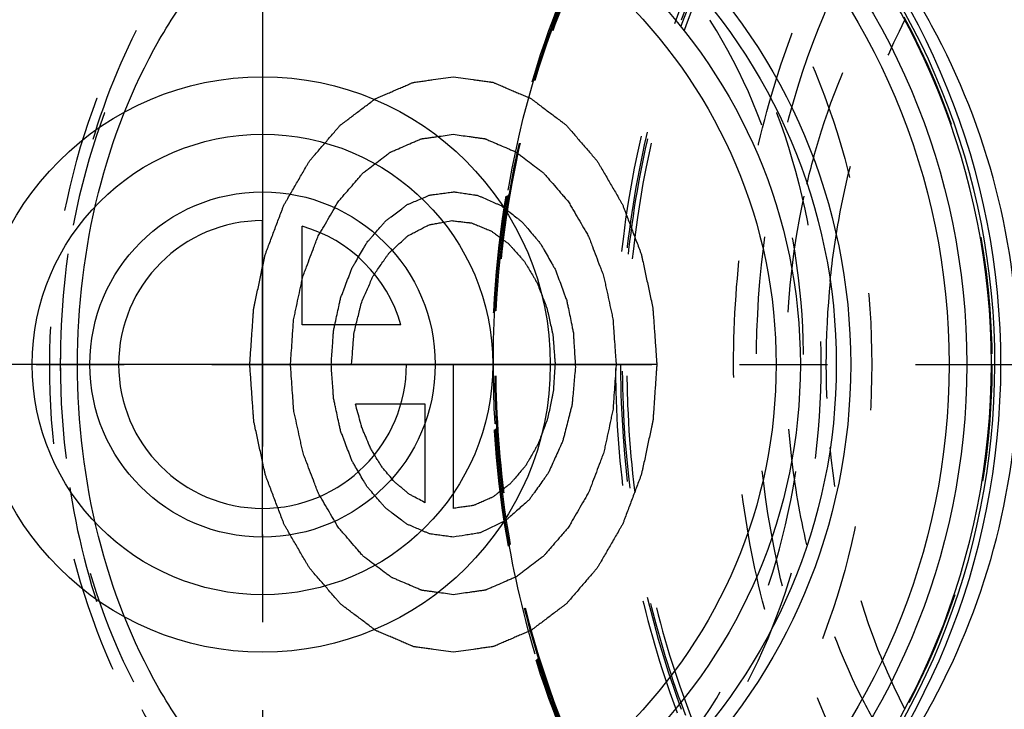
# Model space of a CAD drawing. Header units: millimetres. Extents: x 438 to 563, y 447 to 553.
# Tile 3 of 5: x 466 to 521, y 474 to 513. Entities that reach past the tile are written whole.
import ezdxf

# ---------------------------------------------------------------- set-up
doc = ezdxf.new("R2010")
doc.units = ezdxf.units.MM
doc.header["$LTSCALE"] = 65.185185
doc.linetypes.add('CENTER', pattern=[0.6, 0.375, -0.075, 0.075, -0.075])
doc.linetypes.add('HIDDEN', pattern=[0.2, 0.1, -0.1])
for name, color, linetype in [('ACHSEN_S', 7, 'CONTINUOUS'), ('KOERPER', 7, 'CONTINUOUS'), ('KONST.EL_MIT_GEO', 7, 'CONTINUOUS'), ('KURVEN', 7, 'CONTINUOUS')]:
    doc.layers.add(name, color=color, linetype=linetype)

msp = doc.modelspace()

# ---------------------------------------------------------------- linework, layer by layer
at = {"layer": 'ACHSEN_S', "color": 2, "linetype": 'CENTER'}
for p, q in [((479.65, 552.525), (479.65, 447.475)), ((437.729, 493.525), (562.752, 493.525))]:
    msp.add_line(p, q, dxfattribs=at)
at = {"layer": 'KOERPER', "color": 8, "linetype": 'HIDDEN'}
msp.add_circle((479.65, 493.525), 40.55, dxfattribs=at)
at = {"layer": 'KOERPER', "color": 7, "linetype": 'Continuous'}
msp.add_arc((479.65, 493.525), 41.05, 95.7173, 84.2827, dxfattribs=at)
at = {"layer": 'KONST.EL_MIT_GEO', "color": 8, "linetype": 'HIDDEN'}
msp.add_circle((479.65, 493.525), 40.55, dxfattribs=at)
at = {"layer": 'KONST.EL_MIT_GEO', "color": 7, "linetype": 'Continuous'}
for centre, radius in [((479.65, 493.525), 39.152), ((479.65, 493.525), 38.171), ((479.65, 493.525), 32.7), ((479.65, 493.525), 31.9), ((479.65, 493.525), 29.9), ((479.656, 493.525), 28.549)]:
    msp.add_circle(centre, radius, dxfattribs=at)
for radius, start, end in [(40.715, 95.7909, 84.2091), (40.519, 95.542, 84.458)]:
    msp.add_arc((479.65, 493.525), radius, start, end, dxfattribs=at)
at = {"layer": 'KONST.EL_MIT_GEO', "color": 8, "linetype": 'HIDDEN'}
for centre, radius, start, end in [((479.65, 493.525), 39.38, 69.0759, 290.9241), ((557.097, 493.525), 46.121, 174.2576, 185.7424)]:
    msp.add_arc(centre, radius, start, end, dxfattribs=at)
for points, knots in [([(521.511, 452.475), (519.679, 452.475), (515.934, 452.985), (510.596, 455.221), (505.685, 458.821), (499.761, 465.422), (495.569, 473.966), (493.199, 483.435), (492.09, 493.589), (493.198, 506.19), (497.558, 517.766), (502.844, 525.278), (507.391, 529.671), (512.47, 532.795), (516.166, 533.958), (518.004, 534.274)], [0, 0, 0, 0, 0.051334, 0.104401, 0.160545, 0.220513, 0.35147, 0.421669, 0.493504, 0.63677, 0.771881, 0.83435, 0.892857, 0.947748, 1, 1, 1, 1]), ([(524.792, 534.274), (522.954, 533.958), (519.258, 532.795), (514.179, 529.671), (509.632, 525.278), (504.346, 517.766), (499.986, 506.19), (498.878, 493.589), (499.987, 483.435), (502.357, 473.966), (506.55, 465.422), (512.473, 458.821), (517.385, 455.221), (522.722, 452.985), (526.467, 452.475), (528.299, 452.475)], [0, 0, 0, 0, 0.052252, 0.107143, 0.16565, 0.228119, 0.36323, 0.506496, 0.578331, 0.64853, 0.779487, 0.839455, 0.895599, 0.948666, 1, 1, 1, 1]), ([(488.715, 534.075), (486.833, 534.075), (482.979, 533.529), (477.512, 531.138), (472.518, 527.303), (466.566, 520.296), (462.502, 511.298), (460.405, 501.414), (459.859, 493.525), (460.405, 485.636), (462.502, 475.752), (466.566, 466.754), (472.518, 459.747), (477.512, 455.912), (482.979, 453.521), (486.833, 452.975), (488.715, 452.975)], [0, 0, 0, 0, 0.051692, 0.105258, 0.162131, 0.223054, 0.356218, 0.427422, 0.5, 0.572578, 0.643782, 0.776946, 0.837869, 0.894742, 0.948308, 1, 1, 1, 1]), ([(517.995, 533.816), (516.174, 533.524), (512.507, 532.413), (507.458, 529.37), (502.932, 525.061), (497.66, 517.661), (493.297, 506.219), (492.164, 493.744), (493.238, 483.683), (495.566, 474.295), (499.703, 465.822), (505.56, 459.274), (510.42, 455.702), (515.705, 453.481), (519.413, 452.975), (521.228, 452.975)], [0, 0, 0, 0, 0.052202, 0.106999, 0.165402, 0.227788, 0.362838, 0.506174, 0.578071, 0.648331, 0.779389, 0.839387, 0.895553, 0.94864, 1, 1, 1, 1]), ([(518.03, 533.821), (516.215, 533.531), (512.558, 532.427), (507.519, 529.392), (502.997, 525.089), (497.725, 517.69), (493.359, 506.242), (492.223, 493.76), (493.294, 483.69), (495.619, 474.295), (499.753, 465.817), (505.605, 459.266), (510.455, 455.697), (515.724, 453.48), (519.42, 452.975), (521.228, 452.975)], [0, 0, 0, 0, 0.052043, 0.106738, 0.165109, 0.227515, 0.362694, 0.506216, 0.57821, 0.648561, 0.779747, 0.839752, 0.895861, 0.948818, 1, 1, 1, 1]), ([(525.416, 534.15), (523.576, 533.876), (519.867, 532.797), (514.75, 529.775), (510.157, 525.466), (504.8, 518.042), (501.283, 508.938), (499.654, 499.117), (499.347, 488.909), (501.04, 478.84), (504.731, 469.768), (508.307, 463.893), (512.615, 459.057), (517.521, 455.438), (522.863, 453.188), (528.441, 452.423), (534.019, 453.188), (539.36, 455.438), (544.266, 459.057), (548.575, 463.893), (552.15, 469.768), (555.841, 478.84), (557.535, 488.909), (557.227, 499.117), (555.598, 508.938), (552.082, 518.042), (546.724, 525.466), (542.131, 529.775), (537.014, 532.797), (533.305, 533.876), (531.465, 534.15)], [0, 0, 0, 0, 0.026062, 0.053398, 0.082526, 0.113646, 0.181052, 0.216712, 0.252842, 0.323787, 0.357586, 0.38961, 0.419648, 0.447759, 0.474317, 0.5, 0.525683, 0.552241, 0.580352, 0.61039, 0.642414, 0.676213, 0.747158, 0.783288, 0.818948, 0.886354, 0.917474, 0.946602, 0.973938, 1, 1, 1, 1]), ([(525.236, 533.987), (523.406, 533.697), (519.722, 532.589), (514.646, 529.541), (510.095, 525.218), (504.794, 517.793), (501.325, 508.715), (499.734, 498.933), (499.456, 488.781), (501.163, 478.776), (504.85, 469.768), (508.414, 463.938), (512.703, 459.14), (517.584, 455.55), (522.896, 453.319), (528.441, 452.56), (533.987, 453.319), (539.298, 455.55), (544.179, 459.141), (548.468, 463.939), (552.032, 469.769), (555.719, 478.778), (557.425, 488.782), (557.147, 498.934), (555.556, 508.716), (552.087, 517.794), (546.786, 525.219), (542.234, 529.541), (537.158, 532.589), (533.474, 533.697), (531.645, 533.987)], [0, 0, 0, 0, 0.026082, 0.053464, 0.082652, 0.11383, 0.181315, 0.216984, 0.253105, 0.323983, 0.357737, 0.389717, 0.419718, 0.4478, 0.474335, 0.5, 0.525665, 0.552201, 0.580283, 0.610284, 0.642265, 0.676019, 0.746897, 0.783018, 0.818687, 0.886171, 0.917349, 0.946537, 0.973918, 1, 1, 1, 1]), ([(525.366, 533.792), (523.544, 533.503), (519.877, 532.4), (514.825, 529.365), (510.296, 525.063), (505.021, 517.673), (500.652, 506.24), (499.514, 493.774), (500.582, 483.717), (502.904, 474.333), (507.036, 465.86), (512.889, 459.309), (517.748, 455.735), (523.032, 453.513), (526.741, 453.006), (528.555, 453.006)], [0, 0, 0, 0, 0.052202, 0.107003, 0.165407, 0.227779, 0.362777, 0.506087, 0.577979, 0.648233, 0.7793, 0.839325, 0.895524, 0.948632, 1, 1, 1, 1]), ([(533.525, 454.373), (531.708, 454.373), (527.987, 454.9), (522.708, 457.209), (517.887, 460.912), (512.14, 467.677), (508.215, 476.365), (506.19, 485.908), (505.664, 493.525), (506.19, 501.142), (508.215, 510.685), (512.14, 519.373), (517.887, 526.138), (522.708, 529.841), (527.987, 532.15), (531.708, 532.677), (533.525, 532.677)], [0, 0, 0, 0, 0.051692, 0.105258, 0.162132, 0.223055, 0.356218, 0.427422, 0.5, 0.572578, 0.643782, 0.776945, 0.837868, 0.894742, 0.948308, 1, 1, 1, 1]), ([(534.097, 455.354), (532.325, 455.354), (528.698, 455.869), (523.552, 458.119), (518.851, 461.729), (513.248, 468.327), (508.387, 479.084), (506.443, 493.525), (508.387, 507.966), (513.248, 518.723), (518.851, 525.321), (523.552, 528.931), (528.698, 531.181), (532.325, 531.696), (534.097, 531.696)], [0, 0, 0, 0, 0.05173, 0.105334, 0.162249, 0.223216, 0.356476, 0.5, 0.643524, 0.776784, 0.837751, 0.894666, 0.94827, 1, 1, 1, 1]), ([(479.65, 456.391), (477.073, 456.505), (471.926, 457.24), (464.588, 459.86), (457.928, 463.917), (452.245, 469.259), (447.792, 475.664), (444.772, 482.858), (443.324, 490.525), (443.514, 498.325), (445.335, 505.912), (448.702, 512.95), (453.46, 519.132), (459.394, 524.193), (466.237, 527.929), (473.692, 530.201), (481.44, 530.95), (486.607, 530.445), (489.137, 529.96)], [0, 0, 0, 0, 0.062471, 0.124963, 0.18747, 0.249985, 0.312504, 0.375026, 0.437548, 0.500071, 0.562594, 0.625115, 0.687633, 0.750147, 0.812652, 0.875142, 0.937601, 1, 1, 1, 1]), ([(479.848, 457.556), (477.504, 457.649), (472.819, 458.263), (466.094, 460.477), (459.909, 463.93), (454.506, 468.511), (450.096, 474.056), (446.856, 480.356), (444.916, 487.171), (444.354, 494.234), (445.195, 501.269), (447.402, 508.002), (450.888, 514.17), (455.512, 519.537), (461.09, 523.904), (467.403, 527.117), (474.206, 529.074), (478.91, 529.516), (481.256, 529.525)], [0, 0, 0, 0, 0.062505, 0.125004, 0.187504, 0.250004, 0.312503, 0.375002, 0.437501, 0.499999, 0.562498, 0.624997, 0.687497, 0.749996, 0.812496, 0.874996, 0.937498, 1, 1, 1, 1]), ([(483.607, 457.525), (481.889, 457.523), (478.387, 457.97), (473.38, 460.008), (468.788, 463.346), (464.782, 467.847), (461.503, 473.341), (458.214, 481.827), (456.576, 493.525), (458.215, 505.223), (461.504, 513.71), (464.782, 519.203), (468.788, 523.705), (473.381, 527.042), (478.387, 529.08), (481.89, 529.527), (483.607, 529.525)], [0, 0, 0, 0, 0.052314, 0.106177, 0.163035, 0.223762, 0.288535, 0.356902, 0.500002, 0.643101, 0.711469, 0.77624, 0.836967, 0.893824, 0.947686, 1, 1, 1, 1]), ([(490.964, 461.625), (489.411, 461.625), (486.249, 462.067), (481.781, 463.993), (477.74, 467.057), (472.991, 472.583), (468.897, 481.534), (467.266, 493.525), (468.897, 505.516), (472.992, 514.467), (477.74, 519.993), (481.781, 523.057), (486.249, 524.983), (489.411, 525.425), (490.964, 525.425)], [0, 0, 0, 0, 0.05369, 0.108794, 0.166486, 0.227493, 0.359174, 0.500003, 0.64083, 0.77251, 0.833516, 0.891207, 0.94631, 1, 1, 1, 1]), ([(490.964, 525.425), (492.445, 525.425), (495.476, 524.995), (499.777, 523.114), (503.706, 520.097), (508.389, 514.584), (512.451, 505.594), (514.076, 493.525), (512.451, 481.456), (508.389, 472.466), (503.706, 466.953), (499.777, 463.936), (495.476, 462.055), (492.445, 461.625), (490.964, 461.625)], [0, 0, 0, 0, 0.05173, 0.105334, 0.162249, 0.223216, 0.356476, 0.5, 0.643524, 0.776784, 0.837751, 0.894666, 0.94827, 1, 1, 1, 1]), ([(489.55, 523.425), (488.162, 523.425), (485.32, 523.022), (481.289, 521.259), (477.607, 518.431), (473.218, 513.263), (469.41, 504.837), (467.887, 493.525), (469.41, 482.213), (473.218, 473.787), (477.607, 468.619), (481.289, 465.791), (485.32, 464.028), (488.162, 463.625), (489.55, 463.625)], [0, 0, 0, 0, 0.051729, 0.105334, 0.162249, 0.223216, 0.356476, 0.5, 0.643524, 0.776784, 0.837751, 0.894666, 0.948271, 1, 1, 1, 1]), ([(489.55, 523.425), (490.938, 523.425), (493.779, 523.022), (497.811, 521.259), (501.493, 518.431), (505.882, 513.263), (509.689, 504.837), (511.212, 493.525), (509.689, 482.213), (505.882, 473.787), (501.493, 468.619), (497.811, 465.791), (493.779, 464.028), (490.938, 463.625), (489.55, 463.625)], [0, 0, 0, 0, 0.051729, 0.105334, 0.162249, 0.223216, 0.356476, 0.5, 0.643524, 0.776784, 0.837751, 0.894666, 0.948271, 1, 1, 1, 1]), ([(480.851, 522.04), (478.908, 520.661), (475.315, 517.062), (471.413, 510.22), (468.96, 502.181), (468.126, 493.525), (468.96, 484.869), (471.413, 476.83), (475.315, 469.988), (478.908, 466.389), (480.851, 465.01)], [0, 0, 0, 0, 0.111076, 0.233043, 0.364015, 0.5, 0.635985, 0.766957, 0.888924, 1, 1, 1, 1]), ([(489.554, 464.975), (490.879, 464.975), (493.592, 465.361), (497.44, 467.045), (500.955, 469.745), (505.146, 474.68), (508.78, 482.725), (510.234, 493.525), (508.78, 504.325), (505.146, 512.37), (500.955, 517.305), (497.44, 520.005), (493.592, 521.689), (490.879, 522.075), (489.554, 522.075)], [0, 0, 0, 0, 0.051729, 0.105335, 0.162251, 0.223219, 0.356478, 0.5, 0.643522, 0.776781, 0.837749, 0.894665, 0.948271, 1, 1, 1, 1]), ([(497.188, 471.01), (495.596, 474.437), (493.207, 481.855), (492.027, 493.525), (493.207, 505.195), (495.596, 512.613), (497.188, 516.04)], [0, 0, 0, 0, 0.244863, 0.5, 0.755138, 1, 1, 1, 1]), ([(497.246, 471.057), (495.654, 474.476), (493.264, 481.88), (492.086, 493.529), (493.266, 505.176), (495.655, 512.577), (497.246, 515.993)], [0, 0, 0, 0, 0.244878, 0.500103, 0.755271, 1, 1, 1, 1]), ([(497.308, 471.105), (495.719, 474.515), (493.334, 481.901), (492.157, 493.525), (493.334, 505.149), (495.719, 512.535), (497.308, 515.945)], [0, 0, 0, 0, 0.2448, 0.5, 0.7552, 1, 1, 1, 1]), ([(509.914, 503.559), (510.148, 504.554), (511.188, 508.361), (512.801, 512.022), (514.337, 514.51)], [0, 0, 0, 0, 0.259085, 1, 1, 1, 1]), ([(511.207, 498.14), (511.338, 499.441), (512.061, 504.452), (513.656, 509.356), (515.368, 512.7)], [0, 0, 0, 0, 0.258201, 1, 1, 1, 1]), ([(509.914, 483.491), (509.532, 485.122), (508.392, 491.752), (508.763, 498.645), (509.914, 503.559)], [0, 0, 0, 0, 0.249218, 1, 1, 1, 1]), ([(515.368, 474.35), (514.811, 475.438), (512.741, 480.066), (511.592, 485.087), (511.207, 488.91)], [0, 0, 0, 0, 0.241331, 1, 1, 1, 1]), ([(514.337, 472.54), (513.838, 473.349), (511.917, 476.8), (510.598, 480.574), (509.914, 483.491)], [0, 0, 0, 0, 0.240866, 1, 1, 1, 1])]:
    msp.add_open_spline(points, degree=3, knots=knots, dxfattribs=at)
at = {"layer": 'KONST.EL_MIT_GEO', "color": 7, "linetype": 'Continuous'}
for points, knots in [([(504.253, 460.655), (506.845, 462.462), (511.673, 466.71), (517.272, 474.629), (520.854, 483.773), (522.079, 493.587), (520.823, 503.396), (517.213, 512.528), (511.592, 520.429), (506.753, 524.663), (504.156, 526.463)], [0, 0, 0, 0, 0.122672, 0.247087, 0.373083, 0.500033, 0.626976, 0.752956, 0.877349, 1, 1, 1, 1]), ([(485.434, 465.577), (484.29, 465.914), (482.017, 466.889), (478.918, 469.097), (476.139, 472.006), (472.891, 476.81), (470.105, 484.054), (468.987, 493.525), (470.105, 502.996), (472.891, 510.24), (476.139, 515.044), (478.918, 517.953), (482.017, 520.161), (484.29, 521.136), (485.434, 521.473)], [0, 0, 0, 0, 0.052172, 0.107073, 0.165326, 0.227104, 0.359688, 0.5, 0.640312, 0.772896, 0.834674, 0.892927, 0.947828, 1, 1, 1, 1])]:
    msp.add_open_spline(points, degree=3, knots=knots, dxfattribs=at)
at = {"layer": 'KURVEN', "color": 40, "linetype": 'Continuous'}
for p, q in [((479.65, 483.925), (479.65, 501.525)), ((481.85, 495.725), (481.85, 501.217)), ((487.342, 495.725), (481.85, 495.725)), ((501.571, 493.525), (463.65, 493.525)), ((490.257, 493.525), (490.257, 485.525)), ((488.701, 491.325), (484.818, 491.325)), ((488.701, 485.833), (488.701, 491.325))]:
    msp.add_line(p, q, dxfattribs=at)
for radius in [16, 12.8, 9.6]:
    msp.add_circle((479.65, 493.525), radius, dxfattribs=at)
for start, end in [(90, 360), (15.962, 74.038)]:
    msp.add_arc((479.65, 493.525), 8, start, end, dxfattribs=at)
for points, knots in [([(490.257, 477.525), (490.074, 477.55), (489.707, 477.601), (489.25, 477.665), (488.883, 477.715), (488.609, 477.753), (488.38, 477.786), (488.219, 477.807), (488.128, 477.822), (488.059, 477.824), (487.993, 477.859), (487.905, 477.895), (487.751, 477.962), (487.531, 478.055), (487.267, 478.168), (487.002, 478.281), (486.738, 478.394), (486.474, 478.506), (486.254, 478.601), (486.099, 478.666), (486.012, 478.705), (485.944, 478.727), (485.885, 478.779), (485.803, 478.838), (485.661, 478.947), (485.458, 479.099), (485.214, 479.282), (484.971, 479.465), (484.727, 479.649), (484.483, 479.832), (484.28, 479.985), (484.138, 480.091), (484.057, 480.154), (483.994, 480.193), (483.942, 480.262), (483.869, 480.344), (483.743, 480.492), (483.561, 480.701), (483.344, 480.953), (483.054, 481.289), (482.764, 481.624), (482.511, 481.918), (482.383, 482.064), (482.312, 482.149), (482.254, 482.208), (482.214, 482.288), (482.154, 482.387), (482.053, 482.564), (481.848, 482.915), (481.556, 483.418), (481.264, 483.92), (481.06, 484.273), (480.957, 484.448), (480.9, 484.55), (480.852, 484.621), (480.824, 484.711), (480.779, 484.824), (480.704, 485.026), (480.551, 485.427), (480.334, 486), (480.116, 486.573), (479.964, 486.975), (479.887, 487.175), (479.845, 487.291), (479.808, 487.374), (479.793, 487.47), (479.764, 487.594), (479.718, 487.812), (479.623, 488.247), (479.489, 488.869), (479.354, 489.491), (479.261, 489.927), (479.213, 490.145), (479.188, 490.27), (479.163, 490.361), (479.16, 490.462), (479.15, 490.593), (479.134, 490.824), (479.101, 491.285), (479.055, 491.944), (479.009, 492.602), (478.975, 493.064), (478.959, 493.327), (478.935, 493.526), (478.959, 493.719), (478.973, 493.978), (479.007, 494.431), (479.05, 495.079), (479.097, 495.726), (479.126, 496.18), (479.147, 496.438), (479.151, 496.635), (479.2, 496.819), (479.251, 497.069), (479.346, 497.504), (479.478, 498.127), (479.61, 498.75), (479.704, 499.186), (479.75, 499.404), (479.778, 499.528), (479.793, 499.624), (479.83, 499.708), (479.872, 499.823), (479.948, 500.024), (480.099, 500.426), (480.315, 501.001), (480.531, 501.575), (480.683, 501.977), (480.757, 502.179), (480.802, 502.292), (480.83, 502.382), (480.879, 502.455), (480.937, 502.559), (481.041, 502.738), (481.248, 503.097), (481.486, 503.507), (481.723, 503.916), (481.901, 504.224), (482.05, 504.48), (482.153, 504.66), (482.213, 504.761), (482.254, 504.843), (482.311, 504.9), (482.381, 504.984), (482.506, 505.127), (482.754, 505.417), (483.11, 505.829), (483.465, 506.243), (483.714, 506.531), (483.838, 506.677), (483.91, 506.758), (483.961, 506.825), (484.024, 506.866), (484.105, 506.929), (484.247, 507.035), (484.531, 507.251), (484.855, 507.497), (485.179, 507.743), (485.423, 507.928), (485.625, 508.081), (485.767, 508.19), (485.849, 508.249), (485.908, 508.301), (485.975, 508.324), (486.063, 508.364), (486.217, 508.429), (486.437, 508.525), (486.701, 508.639), (486.965, 508.753), (487.229, 508.867), (487.493, 508.981), (487.713, 509.076), (487.866, 509.144), (487.955, 509.179), (488.02, 509.215), (488.091, 509.218), (488.184, 509.233), (488.347, 509.255), (488.58, 509.288), (488.859, 509.328), (489.232, 509.38), (489.698, 509.446), (490.071, 509.499), (490.257, 509.525)], [0, 0, 0, 0, 0.015625, 0.03125, 0.039062, 0.046875, 0.054688, 0.058594, 0.060547, 0.0625, 0.064453, 0.066406, 0.070312, 0.078125, 0.085938, 0.09375, 0.101562, 0.109375, 0.117188, 0.121094, 0.123047, 0.125, 0.126953, 0.128906, 0.132812, 0.140625, 0.148438, 0.15625, 0.164062, 0.171875, 0.179688, 0.183594, 0.185547, 0.1875, 0.189453, 0.191406, 0.195312, 0.203125, 0.210938, 0.21875, 0.234375, 0.242188, 0.246094, 0.248047, 0.25, 0.251953, 0.253906, 0.257812, 0.265625, 0.28125, 0.296875, 0.304688, 0.308594, 0.310547, 0.3125, 0.314453, 0.316406, 0.320312, 0.328125, 0.34375, 0.359375, 0.367188, 0.371094, 0.373047, 0.375, 0.376953, 0.378906, 0.382812, 0.390625, 0.40625, 0.421875, 0.429688, 0.433594, 0.435547, 0.4375, 0.439453, 0.441406, 0.445312, 0.453125, 0.46875, 0.484375, 0.492188, 0.496094, 0.5, 0.503906, 0.507812, 0.515625, 0.53125, 0.546875, 0.554688, 0.558594, 0.5625, 0.566406, 0.570312, 0.578125, 0.59375, 0.609375, 0.617188, 0.621094, 0.623047, 0.625, 0.626953, 0.628906, 0.632812, 0.640625, 0.65625, 0.671875, 0.679688, 0.683594, 0.685547, 0.6875, 0.689453, 0.691406, 0.695312, 0.703125, 0.71875, 0.726562, 0.734375, 0.742188, 0.746094, 0.748047, 0.75, 0.751953, 0.753906, 0.757812, 0.765625, 0.78125, 0.796875, 0.804688, 0.808594, 0.810547, 0.8125, 0.814453, 0.816406, 0.820312, 0.828125, 0.84375, 0.851562, 0.859375, 0.867188, 0.871094, 0.873047, 0.875, 0.876953, 0.878906, 0.882812, 0.890625, 0.898438, 0.90625, 0.914062, 0.921875, 0.929688, 0.933594, 0.935547, 0.9375, 0.939453, 0.941406, 0.945312, 0.953125, 0.960938, 0.96875, 0.984375, 1, 1, 1, 1]), ([(490.257, 509.525), (490.44, 509.5), (490.806, 509.449), (491.264, 509.385), (491.63, 509.335), (491.905, 509.297), (492.134, 509.264), (492.294, 509.243), (492.386, 509.228), (492.455, 509.226), (492.52, 509.191), (492.609, 509.155), (492.763, 509.088), (492.983, 508.995), (493.247, 508.882), (493.511, 508.769), (493.775, 508.656), (494.04, 508.544), (494.26, 508.449), (494.414, 508.384), (494.502, 508.345), (494.57, 508.323), (494.629, 508.271), (494.711, 508.212), (494.852, 508.103), (495.056, 507.951), (495.299, 507.768), (495.543, 507.585), (495.787, 507.401), (496.03, 507.218), (496.233, 507.065), (496.376, 506.959), (496.456, 506.896), (496.52, 506.857), (496.572, 506.788), (496.645, 506.706), (496.771, 506.558), (496.953, 506.349), (497.17, 506.097), (497.46, 505.761), (497.75, 505.426), (498.003, 505.132), (498.131, 504.986), (498.202, 504.901), (498.26, 504.842), (498.3, 504.762), (498.36, 504.663), (498.461, 504.486), (498.666, 504.135), (498.957, 503.632), (499.25, 503.13), (499.454, 502.777), (499.557, 502.602), (499.614, 502.5), (499.662, 502.429), (499.69, 502.339), (499.735, 502.226), (499.81, 502.024), (499.963, 501.623), (500.18, 501.05), (500.398, 500.477), (500.549, 500.075), (500.626, 499.875), (500.668, 499.759), (500.705, 499.676), (500.721, 499.58), (500.749, 499.456), (500.796, 499.238), (500.89, 498.803), (501.024, 498.181), (501.159, 497.559), (501.253, 497.123), (501.301, 496.905), (501.326, 496.78), (501.351, 496.689), (501.353, 496.588), (501.364, 496.457), (501.38, 496.226), (501.413, 495.765), (501.459, 495.106), (501.505, 494.448), (501.539, 493.986), (501.555, 493.723), (501.578, 493.524), (501.555, 493.331), (501.54, 493.072), (501.507, 492.619), (501.463, 491.971), (501.417, 491.324), (501.388, 490.87), (501.367, 490.612), (501.363, 490.415), (501.313, 490.231), (501.263, 489.981), (501.168, 489.546), (501.036, 488.923), (500.903, 488.3), (500.81, 487.864), (500.764, 487.646), (500.736, 487.522), (500.72, 487.426), (500.684, 487.342), (500.642, 487.227), (500.565, 487.026), (500.415, 486.624), (500.198, 486.049), (499.983, 485.475), (499.831, 485.073), (499.756, 484.871), (499.712, 484.758), (499.684, 484.668), (499.635, 484.595), (499.577, 484.491), (499.472, 484.312), (499.265, 483.953), (499.028, 483.543), (498.791, 483.134), (498.613, 482.826), (498.464, 482.57), (498.361, 482.39), (498.301, 482.289), (498.259, 482.207), (498.203, 482.15), (498.133, 482.066), (498.008, 481.923), (497.759, 481.633), (497.404, 481.221), (497.048, 480.807), (496.799, 480.519), (496.675, 480.373), (496.603, 480.292), (496.553, 480.225), (496.489, 480.184), (496.409, 480.121), (496.267, 480.015), (495.983, 479.799), (495.659, 479.553), (495.334, 479.307), (495.091, 479.122), (494.888, 478.969), (494.747, 478.86), (494.665, 478.801), (494.606, 478.749), (494.538, 478.726), (494.451, 478.686), (494.297, 478.621), (494.077, 478.525), (493.813, 478.411), (493.549, 478.297), (493.285, 478.183), (493.021, 478.069), (492.801, 477.974), (492.647, 477.906), (492.559, 477.871), (492.494, 477.835), (492.423, 477.832), (492.33, 477.817), (492.167, 477.795), (491.934, 477.762), (491.654, 477.722), (491.282, 477.67), (490.816, 477.604), (490.443, 477.551), (490.257, 477.525)], [0, 0, 0, 0, 0.015625, 0.03125, 0.039062, 0.046875, 0.054688, 0.058594, 0.060547, 0.0625, 0.064453, 0.066406, 0.070312, 0.078125, 0.085938, 0.09375, 0.101562, 0.109375, 0.117188, 0.121094, 0.123047, 0.125, 0.126953, 0.128906, 0.132812, 0.140625, 0.148438, 0.15625, 0.164062, 0.171875, 0.179688, 0.183594, 0.185547, 0.1875, 0.189453, 0.191406, 0.195312, 0.203125, 0.210938, 0.21875, 0.234375, 0.242188, 0.246094, 0.248047, 0.25, 0.251953, 0.253906, 0.257812, 0.265625, 0.28125, 0.296875, 0.304688, 0.308594, 0.310547, 0.3125, 0.314453, 0.316406, 0.320312, 0.328125, 0.34375, 0.359375, 0.367188, 0.371094, 0.373047, 0.375, 0.376953, 0.378906, 0.382812, 0.390625, 0.40625, 0.421875, 0.429688, 0.433594, 0.435547, 0.4375, 0.439453, 0.441406, 0.445312, 0.453125, 0.46875, 0.484375, 0.492188, 0.496094, 0.5, 0.503906, 0.507812, 0.515625, 0.53125, 0.546875, 0.554688, 0.558594, 0.5625, 0.566406, 0.570312, 0.578125, 0.59375, 0.609375, 0.617188, 0.621094, 0.623047, 0.625, 0.626953, 0.628906, 0.632812, 0.640625, 0.65625, 0.671875, 0.679688, 0.683594, 0.685547, 0.6875, 0.689453, 0.691406, 0.695312, 0.703125, 0.71875, 0.726562, 0.734375, 0.742188, 0.746094, 0.748047, 0.75, 0.751953, 0.753906, 0.757812, 0.765625, 0.78125, 0.796875, 0.804688, 0.808594, 0.810547, 0.8125, 0.814453, 0.816406, 0.820312, 0.828125, 0.84375, 0.851562, 0.859375, 0.867188, 0.871094, 0.873047, 0.875, 0.876953, 0.878906, 0.882812, 0.890625, 0.898438, 0.90625, 0.914062, 0.921875, 0.929688, 0.933594, 0.935547, 0.9375, 0.939453, 0.941406, 0.945312, 0.953125, 0.960938, 0.96875, 0.984375, 1, 1, 1, 1]), ([(490.257, 480.725), (490.11, 480.745), (489.817, 480.786), (489.451, 480.837), (489.158, 480.877), (488.938, 480.908), (488.755, 480.934), (488.627, 480.95), (488.554, 480.962), (488.498, 480.964), (488.446, 480.992), (488.375, 481.021), (488.252, 481.075), (488.006, 481.179), (487.653, 481.33), (487.301, 481.48), (487.055, 481.586), (486.931, 481.638), (486.861, 481.669), (486.807, 481.687), (486.759, 481.729), (486.694, 481.776), (486.58, 481.862), (486.353, 482.033), (486.028, 482.277), (485.703, 482.521), (485.476, 482.693), (485.362, 482.778), (485.297, 482.828), (485.247, 482.86), (485.205, 482.915), (485.146, 482.98), (485.045, 483.099), (484.842, 483.333), (484.552, 483.669), (484.263, 484.005), (484.059, 484.238), (483.945, 484.375), (483.852, 484.468), (483.788, 484.596), (483.693, 484.755), (483.53, 485.038), (483.296, 485.439), (483.063, 485.842), (482.898, 486.122), (482.807, 486.285), (482.73, 486.4), (482.685, 486.543), (482.613, 486.725), (482.493, 487.047), (482.318, 487.505), (482.145, 487.964), (482.022, 488.284), (481.955, 488.469), (481.895, 488.603), (481.87, 488.756), (481.825, 488.954), (481.751, 489.303), (481.642, 489.8), (481.536, 490.298), (481.459, 490.646), (481.418, 490.846), (481.378, 490.992), (481.375, 491.154), (481.358, 491.364), (481.333, 491.733), (481.295, 492.26), (481.259, 492.787), (481.231, 493.156), (481.219, 493.367), (481.2, 493.526), (481.218, 493.68), (481.23, 493.888), (481.257, 494.25), (481.292, 494.768), (481.329, 495.286), (481.352, 495.649), (481.369, 495.855), (481.372, 496.013), (481.412, 496.16), (481.452, 496.36), (481.528, 496.709), (481.633, 497.207), (481.741, 497.705), (481.814, 498.054), (481.858, 498.252), (481.883, 498.406), (481.942, 498.54), (482.009, 498.725), (482.131, 499.046), (482.303, 499.506), (482.477, 499.965), (482.596, 500.287), (482.668, 500.469), (482.713, 500.613), (482.791, 500.73), (482.883, 500.896), (483.051, 501.182), (483.287, 501.593), (483.525, 502.001), (483.69, 502.29), (483.787, 502.451), (483.853, 502.583), (483.943, 502.673), (484.055, 502.808), (484.255, 503.038), (484.539, 503.369), (484.824, 503.699), (485.023, 503.93), (485.122, 504.047), (485.18, 504.111), (485.22, 504.165), (485.271, 504.198), (485.335, 504.248), (485.449, 504.333), (485.676, 504.506), (486, 504.752), (486.324, 504.998), (486.552, 505.17), (486.665, 505.257), (486.73, 505.304), (486.777, 505.346), (486.832, 505.364), (486.902, 505.396), (487.025, 505.448), (487.271, 505.555), (487.623, 505.707), (487.975, 505.86), (488.222, 505.966), (488.345, 506.02), (488.415, 506.049), (488.467, 506.077), (488.524, 506.079), (488.598, 506.092), (488.729, 506.109), (488.915, 506.136), (489.139, 506.167), (489.437, 506.209), (489.81, 506.262), (490.108, 506.304), (490.257, 506.325)], [0, 0, 0, 0, 0.015625, 0.03125, 0.039062, 0.046875, 0.054688, 0.058594, 0.060547, 0.0625, 0.064453, 0.066406, 0.070312, 0.078125, 0.09375, 0.109375, 0.117188, 0.121094, 0.123047, 0.125, 0.126953, 0.128906, 0.132812, 0.140625, 0.15625, 0.171875, 0.179688, 0.183594, 0.185547, 0.1875, 0.189453, 0.191406, 0.195312, 0.203125, 0.21875, 0.234375, 0.242188, 0.246094, 0.25, 0.253906, 0.257812, 0.265625, 0.28125, 0.296875, 0.304688, 0.308594, 0.3125, 0.316406, 0.320312, 0.328125, 0.34375, 0.359375, 0.367188, 0.371094, 0.375, 0.378906, 0.382812, 0.390625, 0.40625, 0.421875, 0.429688, 0.433594, 0.4375, 0.441406, 0.445312, 0.453125, 0.46875, 0.484375, 0.492188, 0.496094, 0.5, 0.503906, 0.507812, 0.515625, 0.53125, 0.546875, 0.554688, 0.558594, 0.5625, 0.566406, 0.570312, 0.578125, 0.59375, 0.609375, 0.617188, 0.621094, 0.625, 0.628906, 0.632812, 0.640625, 0.65625, 0.671875, 0.679688, 0.683594, 0.6875, 0.691406, 0.695312, 0.703125, 0.71875, 0.734375, 0.742188, 0.746094, 0.75, 0.753906, 0.757812, 0.765625, 0.78125, 0.796875, 0.804688, 0.808594, 0.810547, 0.8125, 0.814453, 0.816406, 0.820312, 0.828125, 0.84375, 0.859375, 0.867188, 0.871094, 0.873047, 0.875, 0.876953, 0.878906, 0.882812, 0.890625, 0.90625, 0.921875, 0.929688, 0.933594, 0.935547, 0.9375, 0.939453, 0.941406, 0.945312, 0.953125, 0.960938, 0.96875, 0.984375, 1, 1, 1, 1]), ([(490.257, 506.325), (490.403, 506.305), (490.696, 506.264), (491.063, 506.213), (491.356, 506.173), (491.575, 506.142), (491.758, 506.116), (491.887, 506.1), (491.96, 506.088), (492.015, 506.086), (492.068, 506.058), (492.138, 506.029), (492.261, 505.975), (492.508, 505.871), (492.86, 505.72), (493.213, 505.57), (493.459, 505.464), (493.583, 505.412), (493.653, 505.381), (493.707, 505.363), (493.754, 505.321), (493.82, 505.274), (493.933, 505.188), (494.161, 505.017), (494.486, 504.773), (494.811, 504.529), (495.038, 504.357), (495.152, 504.272), (495.216, 504.222), (495.267, 504.19), (495.309, 504.135), (495.367, 504.07), (495.468, 503.951), (495.671, 503.717), (495.961, 503.381), (496.251, 503.045), (496.455, 502.812), (496.569, 502.675), (496.662, 502.582), (496.726, 502.454), (496.821, 502.295), (496.983, 502.012), (497.218, 501.611), (497.45, 501.208), (497.615, 500.928), (497.707, 500.765), (497.783, 500.65), (497.829, 500.507), (497.901, 500.325), (498.021, 500.003), (498.196, 499.545), (498.369, 499.086), (498.492, 498.766), (498.559, 498.581), (498.619, 498.447), (498.644, 498.294), (498.689, 498.096), (498.763, 497.747), (498.871, 497.25), (498.978, 496.752), (499.055, 496.404), (499.095, 496.204), (499.135, 496.058), (499.139, 495.896), (499.156, 495.686), (499.181, 495.317), (499.219, 494.79), (499.255, 494.263), (499.283, 493.894), (499.295, 493.683), (499.314, 493.524), (499.295, 493.37), (499.284, 493.162), (499.257, 492.8), (499.222, 492.282), (499.185, 491.764), (499.161, 491.401), (499.145, 491.195), (499.142, 491.037), (499.102, 490.89), (499.062, 490.69), (498.986, 490.341), (498.881, 489.843), (498.773, 489.345), (498.7, 488.996), (498.655, 488.798), (498.631, 488.644), (498.572, 488.51), (498.505, 488.325), (498.382, 488.004), (498.211, 487.544), (498.037, 487.085), (497.917, 486.763), (497.846, 486.581), (497.801, 486.437), (497.723, 486.32), (497.63, 486.154), (497.463, 485.868), (497.227, 485.457), (496.989, 485.049), (496.824, 484.76), (496.727, 484.599), (496.661, 484.467), (496.57, 484.377), (496.458, 484.242), (496.258, 484.012), (495.974, 483.681), (495.69, 483.351), (495.491, 483.12), (495.392, 483.003), (495.334, 482.939), (495.294, 482.885), (495.243, 482.852), (495.179, 482.802), (495.065, 482.717), (494.838, 482.544), (494.513, 482.298), (494.189, 482.052), (493.962, 481.88), (493.849, 481.793), (493.783, 481.746), (493.736, 481.704), (493.682, 481.686), (493.612, 481.654), (493.489, 481.602), (493.242, 481.495), (492.89, 481.343), (492.539, 481.19), (492.292, 481.084), (492.169, 481.03), (492.098, 481.001), (492.047, 480.973), (491.99, 480.971), (491.916, 480.958), (491.785, 480.941), (491.599, 480.914), (491.375, 480.883), (491.077, 480.841), (490.704, 480.788), (490.406, 480.746), (490.257, 480.725)], [0, 0, 0, 0, 0.015625, 0.03125, 0.039062, 0.046875, 0.054688, 0.058594, 0.060547, 0.0625, 0.064453, 0.066406, 0.070312, 0.078125, 0.09375, 0.109375, 0.117188, 0.121094, 0.123047, 0.125, 0.126953, 0.128906, 0.132812, 0.140625, 0.15625, 0.171875, 0.179688, 0.183594, 0.185547, 0.1875, 0.189453, 0.191406, 0.195312, 0.203125, 0.21875, 0.234375, 0.242188, 0.246094, 0.25, 0.253906, 0.257812, 0.265625, 0.28125, 0.296875, 0.304688, 0.308594, 0.3125, 0.316406, 0.320312, 0.328125, 0.34375, 0.359375, 0.367188, 0.371094, 0.375, 0.378906, 0.382812, 0.390625, 0.40625, 0.421875, 0.429688, 0.433594, 0.4375, 0.441406, 0.445312, 0.453125, 0.46875, 0.484375, 0.492188, 0.496094, 0.5, 0.503906, 0.507812, 0.515625, 0.53125, 0.546875, 0.554688, 0.558594, 0.5625, 0.566406, 0.570312, 0.578125, 0.59375, 0.609375, 0.617188, 0.621094, 0.625, 0.628906, 0.632812, 0.640625, 0.65625, 0.671875, 0.679688, 0.683594, 0.6875, 0.691406, 0.695312, 0.703125, 0.71875, 0.734375, 0.742188, 0.746094, 0.75, 0.753906, 0.757812, 0.765625, 0.78125, 0.796875, 0.804688, 0.808594, 0.810547, 0.8125, 0.814453, 0.816406, 0.820312, 0.828125, 0.84375, 0.859375, 0.867188, 0.871094, 0.873047, 0.875, 0.876953, 0.878906, 0.882812, 0.890625, 0.90625, 0.921875, 0.929688, 0.933594, 0.935547, 0.9375, 0.939453, 0.941406, 0.945312, 0.953125, 0.960938, 0.96875, 0.984375, 1, 1, 1, 1]), ([(483.469, 493.525), (483.479, 493.68), (483.501, 493.991), (483.533, 494.457), (483.561, 494.846), (483.578, 495.118), (483.591, 495.273), (483.593, 495.39), (483.624, 495.503), (483.654, 495.656), (483.713, 495.922), (483.794, 496.302), (483.876, 496.682), (483.932, 496.949), (483.967, 497.099), (483.986, 497.217), (484.03, 497.317), (484.081, 497.456), (484.173, 497.695), (484.303, 498.04), (484.434, 498.383), (484.524, 498.625), (484.578, 498.761), (484.612, 498.869), (484.671, 498.957), (484.74, 499.081), (484.867, 499.294), (485.045, 499.601), (485.224, 499.907), (485.348, 500.123), (485.421, 500.244), (485.471, 500.342), (485.539, 500.41), (485.623, 500.51), (485.773, 500.682), (485.987, 500.929), (486.201, 501.175), (486.35, 501.349), (486.437, 501.446), (486.497, 501.526), (486.576, 501.575), (486.674, 501.652), (486.848, 501.781), (487.096, 501.968), (487.345, 502.152), (487.518, 502.284), (487.618, 502.356), (487.691, 502.42), (487.772, 502.445), (487.877, 502.492), (488.062, 502.569), (488.327, 502.681), (488.591, 502.792), (488.776, 502.872), (488.883, 502.913), (488.96, 502.955), (489.046, 502.958), (489.157, 502.975), (489.353, 502.999), (489.633, 503.037), (489.913, 503.073), (490.109, 503.1), (490.22, 503.112), (490.305, 503.131), (490.386, 503.111), (490.496, 503.097), (490.688, 503.067), (490.963, 503.027), (491.237, 502.985), (491.43, 502.958), (491.539, 502.939), (491.622, 502.936), (491.702, 502.892), (491.81, 502.847), (491.997, 502.763), (492.266, 502.646), (492.533, 502.527), (492.722, 502.445), (492.828, 502.396), (492.911, 502.368), (492.981, 502.304), (493.079, 502.232), (493.248, 502.1), (493.491, 501.914), (493.733, 501.726), (493.903, 501.597), (493.999, 501.519), (494.075, 501.471), (494.136, 501.387), (494.224, 501.287), (494.374, 501.108), (494.59, 500.854), (494.805, 500.598), (494.957, 500.421), (495.041, 500.317), (495.111, 500.246), (495.158, 500.149), (495.228, 500.029), (495.349, 499.815), (495.522, 499.512), (495.694, 499.207), (495.816, 498.995), (495.884, 498.872), (495.941, 498.786), (495.975, 498.675), (496.028, 498.536), (496.118, 498.288), (496.249, 497.936), (496.378, 497.583), (496.47, 497.337), (496.52, 497.195), (496.564, 497.092), (496.582, 496.977), (496.614, 496.828), (496.667, 496.565), (496.745, 496.191), (496.821, 495.815), (496.876, 495.554), (496.905, 495.403), (496.934, 495.293), (496.935, 495.171), (496.947, 495.012), (496.962, 494.732), (496.987, 494.333), (497.015, 493.853), (497.035, 493.534), (497.044, 493.374)], [0, 0, 0, 0, 0.015625, 0.03125, 0.046875, 0.054688, 0.058594, 0.0625, 0.066406, 0.070312, 0.078125, 0.09375, 0.109375, 0.117188, 0.121094, 0.125, 0.128906, 0.132812, 0.140625, 0.15625, 0.171875, 0.179688, 0.183594, 0.1875, 0.191406, 0.195312, 0.203125, 0.21875, 0.234375, 0.242188, 0.246094, 0.25, 0.253906, 0.257812, 0.265625, 0.28125, 0.296875, 0.304688, 0.308594, 0.3125, 0.316406, 0.320312, 0.328125, 0.34375, 0.359375, 0.367188, 0.371094, 0.375, 0.378906, 0.382812, 0.390625, 0.40625, 0.421875, 0.429688, 0.433594, 0.4375, 0.441406, 0.445312, 0.453125, 0.46875, 0.484375, 0.492188, 0.496094, 0.5, 0.503906, 0.507812, 0.515625, 0.53125, 0.546875, 0.554688, 0.558594, 0.5625, 0.566406, 0.570312, 0.578125, 0.59375, 0.609375, 0.617188, 0.621094, 0.625, 0.628906, 0.632812, 0.640625, 0.65625, 0.671875, 0.679688, 0.683594, 0.6875, 0.691406, 0.695312, 0.703125, 0.71875, 0.734375, 0.742188, 0.746094, 0.75, 0.753906, 0.757812, 0.765625, 0.78125, 0.796875, 0.804688, 0.808594, 0.8125, 0.816406, 0.820312, 0.828125, 0.84375, 0.859375, 0.867188, 0.871094, 0.875, 0.878906, 0.882812, 0.890625, 0.90625, 0.921875, 0.929688, 0.933594, 0.9375, 0.941406, 0.945312, 0.953125, 0.96875, 0.984375, 1, 1, 1, 1]), ([(484.6, 493.525), (484.62, 493.78), (484.65, 494.161), (484.688, 494.671), (484.718, 494.988), (484.727, 495.244), (484.791, 495.489), (484.864, 495.797), (484.955, 496.166), (485.029, 496.474), (485.09, 496.718), (485.143, 496.97), (485.272, 497.235), (485.411, 497.564), (485.555, 497.89), (485.673, 498.163), (485.757, 498.352), (485.803, 498.463), (485.872, 498.552), (485.95, 498.67), (486.08, 498.855), (486.24, 499.088), (486.401, 499.319), (486.529, 499.506), (486.612, 499.619), (486.672, 499.718), (486.751, 499.787), (486.886, 499.911), (487.079, 500.087), (487.311, 500.298), (487.504, 500.474), (487.639, 500.598), (487.707, 500.659), (487.746, 500.695), (487.811, 500.723), (487.905, 500.777), (488.076, 500.863), (488.288, 500.974), (488.501, 501.083), (488.671, 501.172), (488.799, 501.236), (488.903, 501.298), (488.996, 501.309), (489.134, 501.336), (489.341, 501.373), (489.708, 501.44), (489.984, 501.49), (490.168, 501.524)], [0, 0, 0, 0, 0.0625, 0.09375, 0.125, 0.140625, 0.15625, 0.1875, 0.21875, 0.25, 0.265625, 0.28125, 0.3125, 0.34375, 0.375, 0.40625, 0.421875, 0.429688, 0.4375, 0.453125, 0.46875, 0.5, 0.53125, 0.546875, 0.5625, 0.570312, 0.578125, 0.59375, 0.625, 0.65625, 0.6875, 0.703125, 0.710938, 0.714844, 0.71875, 0.734375, 0.75, 0.78125, 0.8125, 0.828125, 0.84375, 0.859375, 0.867188, 0.875, 0.90625, 0.9375, 1, 1, 1, 1]), ([(490.168, 501.524), (490.26, 501.513), (490.443, 501.492), (490.718, 501.46), (490.947, 501.433), (491.108, 501.416), (491.199, 501.403), (491.269, 501.402), (491.336, 501.367), (491.426, 501.333), (491.583, 501.268), (491.808, 501.177), (492.033, 501.085), (492.191, 501.023), (492.28, 500.984), (492.35, 500.963), (492.409, 500.912), (492.492, 500.854), (492.634, 500.749), (492.839, 500.6), (493.043, 500.45), (493.187, 500.347), (493.268, 500.285), (493.331, 500.247), (493.384, 500.179), (493.458, 500.098), (493.585, 499.952), (493.769, 499.747), (493.951, 499.539), (494.08, 499.396), (494.152, 499.312), (494.211, 499.254), (494.251, 499.175), (494.312, 499.077), (494.415, 498.902), (494.563, 498.654), (494.711, 498.404), (494.816, 498.231), (494.874, 498.13), (494.922, 498.06), (494.952, 497.968), (494.998, 497.854), (495.076, 497.65), (495.19, 497.36), (495.302, 497.07), (495.382, 496.867), (495.425, 496.75), (495.464, 496.665), (495.48, 496.57), (495.509, 496.447), (495.557, 496.229), (495.626, 495.919), (495.695, 495.609), (495.744, 495.392), (495.77, 495.267), (495.796, 495.176), (495.799, 495.075), (495.81, 494.944), (495.827, 494.714), (495.853, 494.385), (495.879, 494.055), (495.896, 493.793), (495.921, 493.594), (495.899, 493.401), (495.886, 493.141), (495.864, 492.817), (495.845, 492.493), (495.826, 492.234), (495.823, 492.039), (495.774, 491.849), (495.724, 491.595), (495.656, 491.277), (495.59, 490.96), (495.545, 490.737), (495.517, 490.611), (495.502, 490.513), (495.465, 490.429), (495.424, 490.313), (495.348, 490.112), (495.242, 489.824), (495.134, 489.536), (495.06, 489.334), (495.016, 489.22), (494.988, 489.13), (494.94, 489.056), (494.882, 488.952), (494.778, 488.773), (494.632, 488.515), (494.484, 488.259), (494.381, 488.077), (494.321, 487.976), (494.28, 487.894), (494.224, 487.837), (494.154, 487.752), (494.03, 487.607), (493.853, 487.399), (493.676, 487.192), (493.553, 487.045), (493.481, 486.964), (493.431, 486.896), (493.366, 486.854), (493.285, 486.79), (493.14, 486.681), (492.934, 486.522), (492.728, 486.366), (492.584, 486.254), (492.501, 486.193), (492.441, 486.139), (492.374, 486.117), (492.286, 486.077), (492.132, 486.011), (491.912, 485.915), (491.692, 485.82), (491.539, 485.752), (491.45, 485.716), (491.386, 485.68), (491.314, 485.677), (491.22, 485.661), (491.056, 485.639), (490.821, 485.605), (490.539, 485.565), (490.351, 485.538), (490.257, 485.525)], [0, 0, 0, 0, 0.015625, 0.03125, 0.046875, 0.054688, 0.058594, 0.0625, 0.066406, 0.070312, 0.078125, 0.09375, 0.109375, 0.117188, 0.121094, 0.125, 0.128906, 0.132812, 0.140625, 0.15625, 0.171875, 0.179688, 0.183594, 0.1875, 0.191406, 0.195312, 0.203125, 0.21875, 0.234375, 0.242188, 0.246094, 0.25, 0.253906, 0.257812, 0.265625, 0.28125, 0.296875, 0.304688, 0.308594, 0.3125, 0.316406, 0.320312, 0.328125, 0.34375, 0.359375, 0.367188, 0.371094, 0.375, 0.378906, 0.382812, 0.390625, 0.40625, 0.421875, 0.429688, 0.433594, 0.4375, 0.441406, 0.445312, 0.453125, 0.46875, 0.484375, 0.492188, 0.5, 0.507812, 0.515625, 0.53125, 0.546875, 0.554688, 0.5625, 0.570312, 0.578125, 0.59375, 0.609375, 0.617188, 0.621094, 0.625, 0.628906, 0.632812, 0.640625, 0.65625, 0.671875, 0.679688, 0.683594, 0.6875, 0.691406, 0.695312, 0.703125, 0.71875, 0.734375, 0.742188, 0.746094, 0.75, 0.753906, 0.757812, 0.765625, 0.78125, 0.796875, 0.804688, 0.808594, 0.8125, 0.816406, 0.820312, 0.828125, 0.84375, 0.859375, 0.867188, 0.871094, 0.875, 0.878906, 0.882812, 0.890625, 0.90625, 0.921875, 0.929688, 0.933594, 0.9375, 0.941406, 0.945312, 0.953125, 0.96875, 0.984375, 1, 1, 1, 1]), ([(490.257, 483.925), (490.147, 483.94), (489.927, 483.971), (489.598, 484.016), (489.323, 484.055), (489.131, 484.08), (489.021, 484.098), (488.937, 484.101), (488.859, 484.143), (488.753, 484.186), (488.569, 484.266), (488.304, 484.378), (488.04, 484.492), (487.855, 484.569), (487.75, 484.617), (487.668, 484.643), (487.597, 484.706), (487.499, 484.777), (487.329, 484.907), (487.085, 485.089), (486.842, 485.273), (486.671, 485.4), (486.574, 485.476), (486.498, 485.523), (486.436, 485.606), (486.348, 485.704), (486.196, 485.882), (485.978, 486.132), (485.762, 486.385), (485.608, 486.56), (485.523, 486.662), (485.453, 486.732), (485.405, 486.828), (485.334, 486.947), (485.212, 487.16), (485.036, 487.46), (484.862, 487.763), (484.738, 487.973), (484.67, 488.095), (484.612, 488.181), (484.578, 488.289), (484.524, 488.425), (484.434, 488.667), (484.303, 489.01), (484.173, 489.354), (484.081, 489.595), (484.03, 489.733), (483.986, 489.833), (483.967, 489.948), (483.933, 490.097), (483.877, 490.359), (483.796, 490.731), (483.716, 491.105), (483.658, 491.366), (483.628, 491.516), (483.598, 491.626), (483.595, 491.747), (483.582, 491.904), (483.564, 492.181), (483.535, 492.576), (483.502, 493.051), (483.48, 493.367), (483.469, 493.525)], [0, 0, 0, 0, 0.03125, 0.0625, 0.09375, 0.109375, 0.117188, 0.125, 0.132812, 0.140625, 0.15625, 0.1875, 0.21875, 0.234375, 0.242188, 0.25, 0.257812, 0.265625, 0.28125, 0.3125, 0.34375, 0.359375, 0.367188, 0.375, 0.382812, 0.390625, 0.40625, 0.4375, 0.46875, 0.484375, 0.492188, 0.5, 0.507812, 0.515625, 0.53125, 0.5625, 0.59375, 0.609375, 0.617188, 0.625, 0.632812, 0.640625, 0.65625, 0.6875, 0.71875, 0.734375, 0.742188, 0.75, 0.757812, 0.765625, 0.78125, 0.8125, 0.84375, 0.859375, 0.867188, 0.875, 0.882812, 0.890625, 0.90625, 0.9375, 0.96875, 1, 1, 1, 1]), ([(497.044, 493.374), (497.017, 493.069), (496.976, 492.612), (496.921, 492.003), (496.892, 491.659), (496.87, 491.431), (496.861, 491.278), (496.808, 491.096), (496.753, 490.875), (496.678, 490.582), (496.584, 490.215), (496.489, 489.848), (496.416, 489.554), (496.37, 489.391), (496.346, 489.278), (496.316, 489.214), (496.265, 489.1), (496.162, 488.874), (496.016, 488.55), (495.841, 488.162), (495.695, 487.838), (495.591, 487.613), (495.535, 487.481), (495.451, 487.377), (495.356, 487.237), (495.198, 487.019), (495.002, 486.744), (494.806, 486.47), (494.649, 486.249), (494.549, 486.115), (494.475, 485.998), (494.38, 485.919), (494.217, 485.772), (493.982, 485.567), (493.701, 485.319), (493.467, 485.114), (493.303, 484.969), (493.221, 484.898), (493.175, 484.855), (493.122, 484.834), (493.059, 484.8), (492.956, 484.75), (492.776, 484.661), (492.52, 484.535), (492.263, 484.409), (492.058, 484.307), (491.904, 484.235), (491.778, 484.162), (491.666, 484.151), (491.555, 484.132), (491.417, 484.111), (491.196, 484.075), (490.809, 484.013), (490.478, 483.96), (490.257, 483.925)], [0, 0, 0, 0, 0.0625, 0.09375, 0.125, 0.132812, 0.140625, 0.15625, 0.171875, 0.1875, 0.21875, 0.25, 0.265625, 0.28125, 0.285156, 0.289062, 0.296875, 0.3125, 0.34375, 0.375, 0.40625, 0.421875, 0.429688, 0.4375, 0.453125, 0.46875, 0.5, 0.53125, 0.546875, 0.5625, 0.570312, 0.578125, 0.59375, 0.625, 0.65625, 0.6875, 0.703125, 0.710938, 0.714844, 0.71875, 0.726562, 0.734375, 0.75, 0.78125, 0.8125, 0.828125, 0.84375, 0.859375, 0.867188, 0.875, 0.890625, 0.90625, 0.9375, 1, 1, 1, 1]), ([(488.701, 485.833), (488.591, 485.893), (488.369, 486.011), (488.093, 486.161), (487.898, 486.262), (487.789, 486.326), (487.689, 486.416), (487.56, 486.519), (487.408, 486.647), (487.254, 486.773), (487.127, 486.881), (487.023, 486.96), (486.929, 487.065), (486.768, 487.261), (486.583, 487.48), (486.421, 487.671), (486.33, 487.783), (486.256, 487.861), (486.203, 487.961), (486.125, 488.087), (485.992, 488.312), (485.84, 488.568), (485.704, 488.789), (485.631, 488.92), (485.545, 489.141), (485.437, 489.39), (485.316, 489.678), (485.242, 489.86), (485.178, 490), (485.132, 490.158), (485.058, 490.441), (484.948, 490.842), (484.862, 491.164), (484.818, 491.325)], [0, 0, 0, 0, 0.0625, 0.125, 0.15625, 0.171875, 0.1875, 0.21875, 0.25, 0.28125, 0.3125, 0.328125, 0.34375, 0.375, 0.4375, 0.46875, 0.484375, 0.5, 0.515625, 0.53125, 0.5625, 0.625, 0.65625, 0.671875, 0.6875, 0.75, 0.78125, 0.8125, 0.828125, 0.84375, 0.875, 0.9375, 1, 1, 1, 1])]:
    msp.add_open_spline(points, degree=3, knots=knots, dxfattribs=at)

doc.saveas('drawing.dxf')
